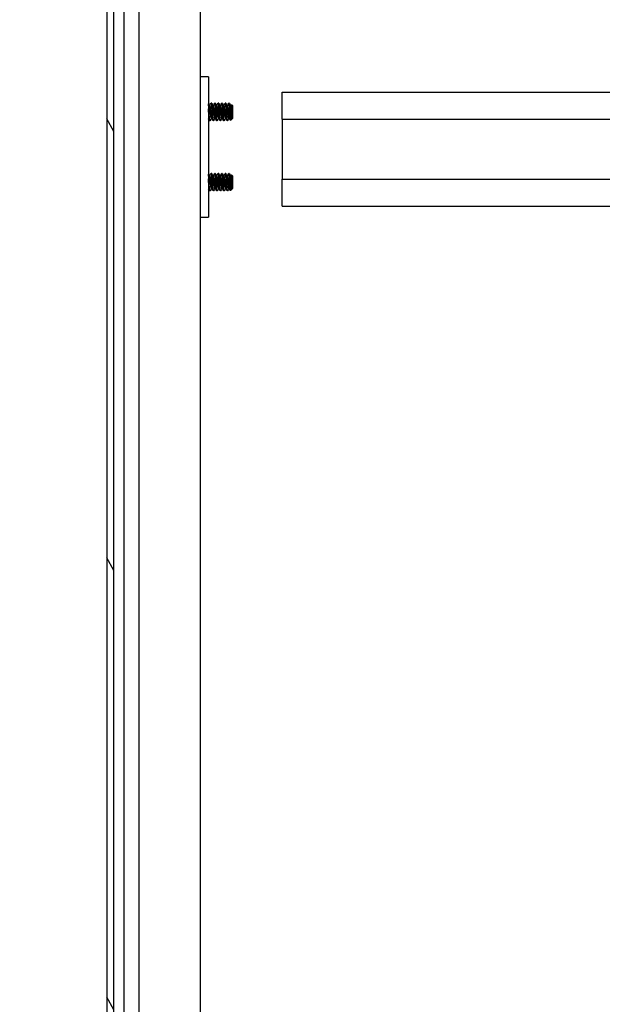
# Model space of a CAD drawing. Extents: x 784 to 1207, y 24 to 294.
# Tile 161 of 217: x 1045.47 to 1053.76, y 175.07 to 189.08. Entities that reach past the tile are written whole.
import ezdxf

# ---------------------------------------------------------------- set-up
doc = ezdxf.new("R2010")
doc.units = 0
doc.header["$LTSCALE"] = 4
doc.header["$MEASUREMENT"] = 0
doc.layers.get('0').update_dxf_attribs({"linetype": 'CONTINUOUS'})
doc.layers.get('DEFPOINTS').update_dxf_attribs({"linetype": 'CONTINUOUS'})
doc.styles.add('ROMANS', font='romans.shx')
doc.dimstyles.new('Default (ANSI)', dxfattribs={"dimscale": 20, "dimtxt": 0.07, "dimasz": 0.07, "dimexe": 0.125, "dimexo": 0.0625, "dimgap": 0.031496, "dimtad": 0, "dimtih": 1, "dimtoh": 1, "dimrnd": 1e-08, "dimzin": 0, "dimdsep": 46, "dimtxsty": 'ROMANS', "dimblk": 'Filled-1', "dimcen": 0.09, "dimdle": 0.393701, "dimclrd": 256, "dimclre": 256, "dimclrt": 256, "dimadec": 0, "dimazin": 0, "dimtfac": 0.928571, "dimtofl": 0, "dimtmove": 0, "dimatfit": 3, "dimfxl": 1, "dimtolj": 1, "dimtzin": 0, "dimlwd": -1, "dimlwe": -1, "dimarcsym": 0})

# ---------------------------------------------------------------- blocks, each defined once
blk = doc.blocks.new('Filled-1')
at = {"color": 0}
for p, q in [((0, 0), (-1, 0.179)), ((-1, 0.179), (-1, -0.179)), ((-1, 0), (0, 0)), ((-1, -0.179), (0, 0))]:
    blk.add_line(p, q, dxfattribs=at)
at = {"color": 0, "flags": 128}
blk.add_lwpolyline([(-1, -0.179), (0, 0), (-1, 0.179), (-1, -0.179)], dxfattribs=at)
at = {"color": 0}
blk.add_solid([(-1, -0.179), (0, 0), (-1, 0.179), (-1, -0.179)], dxfattribs=at)
blk = doc.blocks.new('*D17')
at = {"transparency": 16777216}
for p, q in [((1045.941, 226.955), (1033.598, 226.955)), ((1036.098, 225.555), (1036.098, 191.663)), ((1036.098, 148.98), (1036.098, 182.872)), ((1045.941, 147.58), (1033.598, 147.58))]:
    blk.add_line(p, q, dxfattribs=at)
at = {"layer": 'DEFPOINTS', "color": 0, "transparency": 16777216}
for p in [(1047.191, 226.955), (1036.098, 147.58), (1047.191, 147.58)]:
    blk.add_point(p, dxfattribs=at)
at = {"transparency": 16777216, "xscale": 1.400000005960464, "yscale": 1.400000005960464, "zscale": 1.400000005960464}
for p, rotation in [((1036.098, 226.955), 90), ((1036.098, 147.58), 270)]:
    blk.add_blockref('Filled-1', p, dxfattribs=dict(at, rotation=rotation))
at = {"transparency": 16777216, "insert": (1036.098, 187.267), "char_height": 1.4, "attachment_point": 5, "style": 'ROMANS'}
blk.add_mtext('\\A1;\\fTahoma|b0|i0;\\H1.7500;(79.38)\\P\\fTahoma|b0|i0;\\H1.7500;OPENING\\P\\fTahoma|b0|i0;\\H1.7500;HEIGHT', dxfattribs=at)

msp = doc.modelspace()

# ---------------------------------------------------------------- hatches: boundary and pattern name
h = msp.add_hatch()
h.set_pattern_fill('ANSI31', color=256, scale=25, angle=15, style=0)
h.set_pattern_definition([(60, (775.766, 31.9432), (-2.70633, 1.5625), [])])
edge = h.paths.add_edge_path()
edge.add_ellipse((1067.857, 230.132), major_axis=(0.198, 0), ratio=1, start_angle=0, end_angle=90)
edge.add_line((1067.857, 230.33), (1048.174, 230.33))
edge.add_ellipse((1048.174, 230.085), major_axis=(0, 0.245), ratio=1, start_angle=0, end_angle=90)
edge.add_line((1047.93, 230.085), (1047.93, 227.153))
edge.add_ellipse((1047.836, 227.153), major_axis=(0.0937, 0), ratio=1, start_angle=270, end_angle=360, ccw=False)
edge.add_line((1047.836, 227.059), (1047.191, 227.059))
edge.add_ellipse((1047.191, 227.153), major_axis=(0, -0.0937), ratio=1, start_angle=311.8817, end_angle=360, ccw=False)
edge.add_ellipse((1047.191, 227.153), major_axis=(-0.0698, -0.0626), ratio=1, start_angle=318.1183, end_angle=360, ccw=False)
edge.add_line((1047.098, 227.153), (1047.098, 227.58))
edge.add_line((1047.098, 227.58), (1046.994, 227.58))
edge.add_line((1046.994, 227.58), (1046.994, 227.153))
edge.add_ellipse((1047.191, 227.153), major_axis=(-0.198, 0), ratio=1, start_angle=0, end_angle=41.1832)
edge.add_ellipse((1047.191, 227.153), major_axis=(-0.149, -0.13), ratio=1, start_angle=0, end_angle=48.8168)
edge.add_line((1047.191, 226.955), (1047.836, 226.955))
edge.add_ellipse((1047.836, 227.153), major_axis=(0, -0.198), ratio=1, start_angle=0, end_angle=90)
edge.add_line((1048.034, 227.153), (1048.034, 230.085))
edge.add_ellipse((1048.174, 230.085), major_axis=(-0.141, 0), ratio=1, start_angle=270, end_angle=360, ccw=False)
edge.add_line((1048.174, 230.226), (1067.857, 230.226))
edge.add_ellipse((1067.857, 230.132), major_axis=(0, 0.0937), ratio=1, start_angle=270, end_angle=360, ccw=False)
edge.add_line((1067.951, 230.132), (1067.951, 200.361))
edge.add_line((1067.951, 200.361), (1067.951, 200.111))
edge.add_line((1067.951, 200.111), (1067.951, 170.33))
edge.add_line((1067.951, 170.33), (1067.951, 170.08))
edge.add_line((1067.951, 170.08), (1067.951, 140.309))
edge.add_line((1067.951, 140.309), (1068.055, 140.309))
edge.add_line((1068.055, 140.309), (1068.055, 230.132))
h = msp.add_hatch()
h.set_pattern_fill('ANSI31', color=256, scale=25, angle=75.0002, style=0)
h.set_pattern_definition([(120.0002, (775.766, 31.9432), (-2.706325, -1.562508), [])])
edge = h.paths.add_edge_path()
edge.add_line((1046.903, 227.851), (1046.956, 227.851))
edge.add_line((1046.956, 227.851), (1047.58, 227.851))
edge.add_line((1047.58, 227.851), (1047.58, 227.955))
edge.add_line((1047.58, 227.955), (1046.903, 227.955))
edge.add_ellipse((1046.903, 227.757), major_axis=(0, 0.198), ratio=1, start_angle=0, end_angle=90)
edge.add_line((1046.705, 227.757), (1046.705, 146.778))
edge.add_ellipse((1046.903, 146.778), major_axis=(-0.198, 0), ratio=1, start_angle=0, end_angle=90)
edge.add_line((1046.903, 146.58), (1047.58, 146.58))
edge.add_line((1047.58, 146.58), (1047.58, 146.684))
edge.add_line((1047.58, 146.684), (1046.956, 146.684))
edge.add_line((1046.956, 146.684), (1046.903, 146.684))
edge.add_ellipse((1046.903, 146.778), major_axis=(0, -0.0938), ratio=1, start_angle=349.5364, end_angle=360, ccw=False)
edge.add_ellipse((1046.903, 146.778), major_axis=(-0.017, -0.0922), ratio=1, start_angle=280.4636, end_angle=360, ccw=False)
edge.add_line((1046.809, 146.778), (1046.809, 146.793))
edge.add_line((1046.809, 146.793), (1046.809, 147.449))
edge.add_line((1046.809, 147.449), (1046.809, 227.085))
edge.add_line((1046.809, 227.085), (1046.809, 227.741))
edge.add_line((1046.809, 227.741), (1046.809, 227.757))
edge.add_ellipse((1046.903, 227.757), major_axis=(-0.0937, 0), ratio=1, start_angle=280.4636, end_angle=360, ccw=False)
edge.add_ellipse((1046.903, 227.757), major_axis=(-0.017, 0.0922), ratio=1, start_angle=349.5364, end_angle=360, ccw=False)

# ---------------------------------------------------------------- linework, layer by layer
for p, q in [((1046.705, 227.757), (1046.705, 146.778)), ((1046.809, 146.778), (1046.809, 227.757)), ((1046.956, 149.809), (1046.956, 226.913)), ((1047.168, 149.809), (1047.168, 226.913)), ((1048.034, 226.955), (1048.034, 147.58)), ((1048.154, 188.267), (1048.034, 188.267)), ((1048.154, 188.267), (1048.154, 188.205)), ((1048.154, 188.205), (1048.154, 186.33)), ((1049.201, 188.049), (1067.951, 188.049)), ((1049.201, 187.664), (1049.201, 188.049)), ((1048.17, 187.859), (1048.175, 187.859)), ((1048.2, 187.892), (1048.194, 187.892)), ((1048.22, 187.859), (1048.225, 187.859)), ((1048.25, 187.892), (1048.244, 187.892)), ((1048.27, 187.859), (1048.275, 187.859)), ((1048.3, 187.892), (1048.294, 187.892)), ((1048.32, 187.859), (1048.325, 187.859)), ((1048.35, 187.892), (1048.344, 187.892)), ((1048.37, 187.859), (1048.375, 187.859)), ((1048.4, 187.892), (1048.394, 187.892)), ((1048.42, 187.859), (1048.425, 187.859)), ((1048.45, 187.892), (1048.444, 187.892)), ((1048.47, 187.859), (1048.475, 187.859)), ((1048.5, 187.855), (1048.483, 187.872)), ((1048.5, 187.68), (1048.5, 187.855)), ((1048.175, 187.642), (1048.169, 187.642)), ((1048.194, 187.676), (1048.2, 187.676)), ((1048.225, 187.642), (1048.219, 187.642)), ((1048.244, 187.676), (1048.25, 187.676)), ((1048.275, 187.642), (1048.269, 187.642)), ((1048.294, 187.676), (1048.3, 187.676)), ((1048.325, 187.642), (1048.319, 187.642)), ((1048.344, 187.676), (1048.35, 187.676)), ((1048.375, 187.642), (1048.369, 187.642)), ((1048.394, 187.676), (1048.4, 187.676)), ((1048.425, 187.642), (1048.419, 187.642)), ((1048.444, 187.676), (1048.45, 187.676)), ((1048.463, 187.772), (1048.463, 187.683)), ((1048.491, 187.671), (1048.467, 187.647)), ((1048.495, 187.676), (1048.494, 187.675)), ((1048.494, 187.676), (1048.496, 187.676)), ((1048.496, 187.676), (1048.496, 187.687)), ((1048.5, 187.68), (1048.496, 187.676)), ((1049.201, 187.664), (1049.201, 186.809)), ((1049.201, 187.664), (1067.951, 187.664)), ((1048.17, 186.859), (1048.175, 186.859)), ((1048.2, 186.892), (1048.194, 186.892)), ((1048.22, 186.859), (1048.225, 186.859)), ((1048.25, 186.892), (1048.244, 186.892)), ((1048.27, 186.859), (1048.275, 186.859)), ((1048.3, 186.892), (1048.294, 186.892)), ((1048.32, 186.859), (1048.325, 186.859)), ((1048.35, 186.892), (1048.344, 186.892)), ((1048.37, 186.859), (1048.375, 186.859)), ((1048.4, 186.892), (1048.394, 186.892)), ((1048.42, 186.859), (1048.425, 186.859)), ((1048.45, 186.892), (1048.444, 186.892)), ((1048.47, 186.859), (1048.475, 186.859)), ((1048.5, 186.855), (1048.483, 186.872)), ((1048.5, 186.68), (1048.5, 186.855)), ((1049.201, 186.809), (1067.951, 186.809)), ((1049.201, 186.424), (1049.201, 186.809)), ((1048.194, 186.676), (1048.2, 186.676)), ((1048.244, 186.676), (1048.25, 186.676)), ((1048.294, 186.676), (1048.3, 186.676)), ((1048.344, 186.676), (1048.35, 186.676)), ((1048.394, 186.676), (1048.4, 186.676)), ((1048.444, 186.676), (1048.45, 186.676)), ((1048.463, 186.772), (1048.463, 186.683)), ((1048.491, 186.671), (1048.467, 186.647)), ((1048.495, 186.676), (1048.494, 186.675)), ((1048.494, 186.676), (1048.496, 186.676)), ((1048.496, 186.676), (1048.496, 186.687)), ((1048.5, 186.68), (1048.496, 186.676)), ((1048.175, 186.642), (1048.169, 186.642)), ((1048.225, 186.642), (1048.219, 186.642)), ((1048.275, 186.642), (1048.269, 186.642)), ((1048.325, 186.642), (1048.319, 186.642)), ((1048.375, 186.642), (1048.369, 186.642)), ((1048.425, 186.642), (1048.419, 186.642)), ((1049.201, 186.424), (1067.951, 186.424)), ((1048.034, 186.267), (1048.154, 186.267)), ((1048.154, 186.33), (1048.154, 186.267))]:
    msp.add_line(p, q)
for points in [[(1048.154, 187.887), (1048.159, 187.877), (1048.165, 187.867), (1048.17, 187.857)], [(1048.175, 187.859), (1048.181, 187.87), (1048.187, 187.881), (1048.193, 187.892)], [(1048.194, 187.892), (1048.194, 187.892), (1048.193, 187.892), (1048.193, 187.892)], [(1048.201, 187.892), (1048.208, 187.88), (1048.214, 187.869), (1048.22, 187.857)], [(1048.225, 187.859), (1048.231, 187.87), (1048.237, 187.881), (1048.243, 187.892)], [(1048.244, 187.892), (1048.244, 187.892), (1048.243, 187.892), (1048.243, 187.892)], [(1048.251, 187.892), (1048.258, 187.88), (1048.264, 187.869), (1048.27, 187.857)], [(1048.275, 187.859), (1048.281, 187.87), (1048.287, 187.881), (1048.293, 187.892)], [(1048.294, 187.892), (1048.294, 187.892), (1048.293, 187.892), (1048.293, 187.892)], [(1048.301, 187.892), (1048.308, 187.88), (1048.314, 187.869), (1048.32, 187.857)], [(1048.325, 187.859), (1048.331, 187.87), (1048.337, 187.881), (1048.343, 187.892)], [(1048.344, 187.892), (1048.344, 187.892), (1048.343, 187.892), (1048.343, 187.892)], [(1048.351, 187.892), (1048.358, 187.88), (1048.364, 187.869), (1048.37, 187.857)], [(1048.375, 187.859), (1048.381, 187.87), (1048.387, 187.881), (1048.393, 187.892)], [(1048.394, 187.892), (1048.394, 187.892), (1048.393, 187.892), (1048.393, 187.892)], [(1048.401, 187.892), (1048.408, 187.88), (1048.414, 187.869), (1048.42, 187.857)], [(1048.425, 187.859), (1048.431, 187.87), (1048.437, 187.881), (1048.443, 187.892)], [(1048.444, 187.892), (1048.444, 187.892), (1048.443, 187.892), (1048.443, 187.892)], [(1048.451, 187.892), (1048.458, 187.88), (1048.464, 187.869), (1048.47, 187.857)], [(1048.475, 187.859), (1048.477, 187.863), (1048.48, 187.867), (1048.482, 187.872)], [(1048.482, 187.872), (1048.482, 187.872), (1048.483, 187.872), (1048.483, 187.872)], [(1048.168, 187.643), (1048.163, 187.652), (1048.159, 187.661), (1048.154, 187.669)], [(1048.169, 187.642), (1048.169, 187.642), (1048.169, 187.642), (1048.169, 187.642)], [(1048.176, 187.643), (1048.176, 187.642), (1048.175, 187.642), (1048.175, 187.642)], [(1048.195, 187.676), (1048.189, 187.665), (1048.182, 187.654), (1048.176, 187.643)], [(1048.218, 187.643), (1048.212, 187.654), (1048.206, 187.666), (1048.199, 187.677)], [(1048.219, 187.642), (1048.219, 187.642), (1048.219, 187.642), (1048.219, 187.642)], [(1048.226, 187.643), (1048.226, 187.642), (1048.225, 187.642), (1048.225, 187.642)], [(1048.245, 187.676), (1048.239, 187.665), (1048.232, 187.654), (1048.226, 187.643)], [(1048.268, 187.643), (1048.262, 187.654), (1048.256, 187.666), (1048.249, 187.677)], [(1048.269, 187.642), (1048.269, 187.642), (1048.269, 187.642), (1048.269, 187.642)], [(1048.276, 187.643), (1048.276, 187.642), (1048.275, 187.642), (1048.275, 187.642)], [(1048.295, 187.676), (1048.289, 187.665), (1048.282, 187.654), (1048.276, 187.643)], [(1048.318, 187.643), (1048.312, 187.654), (1048.306, 187.666), (1048.299, 187.677)], [(1048.319, 187.642), (1048.319, 187.642), (1048.319, 187.642), (1048.319, 187.642)], [(1048.326, 187.643), (1048.326, 187.642), (1048.325, 187.642), (1048.325, 187.642)], [(1048.345, 187.676), (1048.339, 187.665), (1048.332, 187.654), (1048.326, 187.643)], [(1048.368, 187.643), (1048.362, 187.654), (1048.356, 187.666), (1048.349, 187.677)], [(1048.369, 187.642), (1048.369, 187.642), (1048.369, 187.642), (1048.369, 187.642)], [(1048.376, 187.643), (1048.376, 187.642), (1048.375, 187.642), (1048.375, 187.642)], [(1048.395, 187.676), (1048.389, 187.665), (1048.382, 187.654), (1048.376, 187.643)], [(1048.418, 187.643), (1048.412, 187.654), (1048.406, 187.666), (1048.399, 187.677)], [(1048.419, 187.642), (1048.419, 187.642), (1048.419, 187.642), (1048.419, 187.642)], [(1048.426, 187.643), (1048.426, 187.642), (1048.425, 187.642), (1048.425, 187.642)], [(1048.445, 187.676), (1048.439, 187.665), (1048.432, 187.654), (1048.426, 187.643)], [(1048.466, 187.647), (1048.461, 187.657), (1048.455, 187.667), (1048.449, 187.677)], [(1048.467, 187.646), (1048.467, 187.646), (1048.467, 187.646), (1048.467, 187.647)], [(1048.494, 187.675), (1048.493, 187.673), (1048.492, 187.671), (1048.491, 187.67)], [(1048.154, 186.887), (1048.159, 186.877), (1048.165, 186.867), (1048.17, 186.857)], [(1048.175, 186.859), (1048.181, 186.87), (1048.187, 186.881), (1048.193, 186.892)], [(1048.194, 186.892), (1048.194, 186.892), (1048.193, 186.892), (1048.193, 186.892)], [(1048.201, 186.892), (1048.208, 186.88), (1048.214, 186.869), (1048.22, 186.857)], [(1048.225, 186.859), (1048.231, 186.87), (1048.237, 186.881), (1048.243, 186.892)], [(1048.244, 186.892), (1048.244, 186.892), (1048.243, 186.892), (1048.243, 186.892)], [(1048.251, 186.892), (1048.258, 186.88), (1048.264, 186.869), (1048.27, 186.857)], [(1048.275, 186.859), (1048.281, 186.87), (1048.287, 186.881), (1048.293, 186.892)], [(1048.294, 186.892), (1048.294, 186.892), (1048.293, 186.892), (1048.293, 186.892)], [(1048.301, 186.892), (1048.308, 186.88), (1048.314, 186.869), (1048.32, 186.857)], [(1048.325, 186.859), (1048.331, 186.87), (1048.337, 186.881), (1048.343, 186.892)], [(1048.344, 186.892), (1048.344, 186.892), (1048.343, 186.892), (1048.343, 186.892)], [(1048.351, 186.892), (1048.358, 186.88), (1048.364, 186.869), (1048.37, 186.857)], [(1048.375, 186.859), (1048.381, 186.87), (1048.387, 186.881), (1048.393, 186.892)], [(1048.394, 186.892), (1048.394, 186.892), (1048.393, 186.892), (1048.393, 186.892)], [(1048.401, 186.892), (1048.408, 186.88), (1048.414, 186.869), (1048.42, 186.857)], [(1048.425, 186.859), (1048.431, 186.87), (1048.437, 186.881), (1048.443, 186.892)], [(1048.444, 186.892), (1048.444, 186.892), (1048.443, 186.892), (1048.443, 186.892)], [(1048.451, 186.892), (1048.458, 186.88), (1048.464, 186.869), (1048.47, 186.857)], [(1048.475, 186.859), (1048.477, 186.863), (1048.48, 186.867), (1048.482, 186.872)], [(1048.482, 186.872), (1048.482, 186.872), (1048.483, 186.872), (1048.483, 186.872)], [(1048.168, 186.643), (1048.163, 186.652), (1048.159, 186.661), (1048.154, 186.669)], [(1048.195, 186.676), (1048.189, 186.665), (1048.182, 186.654), (1048.176, 186.643)], [(1048.218, 186.643), (1048.212, 186.654), (1048.206, 186.666), (1048.199, 186.677)], [(1048.245, 186.676), (1048.239, 186.665), (1048.232, 186.654), (1048.226, 186.643)], [(1048.268, 186.643), (1048.262, 186.654), (1048.256, 186.666), (1048.249, 186.677)], [(1048.295, 186.676), (1048.289, 186.665), (1048.282, 186.654), (1048.276, 186.643)], [(1048.318, 186.643), (1048.312, 186.654), (1048.306, 186.666), (1048.299, 186.677)], [(1048.345, 186.676), (1048.339, 186.665), (1048.332, 186.654), (1048.326, 186.643)], [(1048.368, 186.643), (1048.362, 186.654), (1048.356, 186.666), (1048.349, 186.677)], [(1048.395, 186.676), (1048.389, 186.665), (1048.382, 186.654), (1048.376, 186.643)], [(1048.418, 186.643), (1048.412, 186.654), (1048.406, 186.666), (1048.399, 186.677)], [(1048.445, 186.676), (1048.439, 186.665), (1048.432, 186.654), (1048.426, 186.643)], [(1048.466, 186.647), (1048.461, 186.657), (1048.455, 186.667), (1048.449, 186.677)], [(1048.494, 186.675), (1048.493, 186.673), (1048.492, 186.671), (1048.491, 186.67)], [(1048.169, 186.642), (1048.169, 186.642), (1048.169, 186.642), (1048.169, 186.642)], [(1048.176, 186.643), (1048.176, 186.642), (1048.175, 186.642), (1048.175, 186.642)], [(1048.219, 186.642), (1048.219, 186.642), (1048.219, 186.642), (1048.219, 186.642)], [(1048.226, 186.643), (1048.226, 186.642), (1048.225, 186.642), (1048.225, 186.642)], [(1048.269, 186.642), (1048.269, 186.642), (1048.269, 186.642), (1048.269, 186.642)], [(1048.276, 186.643), (1048.276, 186.642), (1048.275, 186.642), (1048.275, 186.642)], [(1048.319, 186.642), (1048.319, 186.642), (1048.319, 186.642), (1048.319, 186.642)], [(1048.326, 186.643), (1048.326, 186.642), (1048.325, 186.642), (1048.325, 186.642)], [(1048.369, 186.642), (1048.369, 186.642), (1048.369, 186.642), (1048.369, 186.642)], [(1048.376, 186.643), (1048.376, 186.642), (1048.375, 186.642), (1048.375, 186.642)], [(1048.419, 186.642), (1048.419, 186.642), (1048.419, 186.642), (1048.419, 186.642)], [(1048.426, 186.643), (1048.426, 186.642), (1048.425, 186.642), (1048.425, 186.642)], [(1048.467, 186.646), (1048.467, 186.646), (1048.467, 186.646), (1048.467, 186.647)]]:
    msp.add_open_spline(points, degree=3)
for points, knots in [([(1048.175, 187.642), (1048.173, 187.644), (1048.171, 187.656), (1048.169, 187.677), (1048.169, 187.678), (1048.169, 187.68), (1048.169, 187.683), (1048.167, 187.706), (1048.164, 187.74), (1048.163, 187.772), (1048.161, 187.804), (1048.158, 187.838), (1048.156, 187.859), (1048.155, 187.868), (1048.155, 187.876), (1048.154, 187.882)], [0.48333333, 0.48333333, 0.48333333, 0.48333333, 0.49093566, 0.49093566, 0.49093566, 0.49166667, 0.49166667, 0.49166667, 0.5, 0.5, 0.5, 0.50833333, 0.50833333, 0.50833333, 0.51191269, 0.51191269, 0.51191269, 0.51191269]), ([(1048.169, 187.642), (1048.167, 187.644), (1048.165, 187.656), (1048.163, 187.677), (1048.163, 187.678), (1048.163, 187.68), (1048.163, 187.683), (1048.161, 187.706), (1048.158, 187.74), (1048.156, 187.772), (1048.155, 187.786), (1048.155, 187.8), (1048.154, 187.813)], [0.55, 0.55, 0.55, 0.55, 0.55760233, 0.55760233, 0.55760233, 0.55833333, 0.55833333, 0.55833333, 0.56666667, 0.56666667, 0.56666667, 0.57024602, 0.57024602, 0.57024602, 0.57024602]), ([(1048.219, 187.642), (1048.217, 187.644), (1048.215, 187.656), (1048.213, 187.677), (1048.213, 187.678), (1048.213, 187.68), (1048.213, 187.683), (1048.211, 187.706), (1048.208, 187.74), (1048.206, 187.772), (1048.204, 187.804), (1048.202, 187.838), (1048.2, 187.859), (1048.198, 187.881), (1048.196, 187.893), (1048.194, 187.892)], [0.48333333, 0.48333333, 0.48333333, 0.48333333, 0.49093566, 0.49093566, 0.49093566, 0.49166667, 0.49166667, 0.49166667, 0.5, 0.5, 0.5, 0.50833333, 0.50833333, 0.50833333, 0.51666667, 0.51666667, 0.51666667, 0.51666667]), ([(1048.225, 187.642), (1048.223, 187.644), (1048.221, 187.656), (1048.219, 187.677), (1048.219, 187.678), (1048.219, 187.68), (1048.219, 187.683), (1048.217, 187.706), (1048.214, 187.74), (1048.213, 187.772), (1048.211, 187.804), (1048.208, 187.838), (1048.206, 187.859), (1048.204, 187.88), (1048.202, 187.892), (1048.2, 187.892)], [0.41666667, 0.41666667, 0.41666667, 0.41666667, 0.42426899, 0.42426899, 0.42426899, 0.425, 0.425, 0.425, 0.43333333, 0.43333333, 0.43333333, 0.44166667, 0.44166667, 0.44166667, 0.44956919, 0.44956919, 0.44956919, 0.44956919]), ([(1048.269, 187.642), (1048.267, 187.644), (1048.265, 187.656), (1048.263, 187.677), (1048.263, 187.678), (1048.263, 187.68), (1048.263, 187.683), (1048.261, 187.706), (1048.258, 187.74), (1048.256, 187.772), (1048.254, 187.804), (1048.252, 187.838), (1048.25, 187.859), (1048.248, 187.881), (1048.246, 187.893), (1048.244, 187.892)], [0.41666667, 0.41666667, 0.41666667, 0.41666667, 0.42426899, 0.42426899, 0.42426899, 0.425, 0.425, 0.425, 0.43333333, 0.43333333, 0.43333333, 0.44166667, 0.44166667, 0.44166667, 0.45, 0.45, 0.45, 0.45]), ([(1048.275, 187.642), (1048.273, 187.644), (1048.271, 187.656), (1048.269, 187.677), (1048.269, 187.678), (1048.269, 187.68), (1048.269, 187.683), (1048.267, 187.706), (1048.264, 187.74), (1048.263, 187.772), (1048.261, 187.804), (1048.258, 187.838), (1048.256, 187.859), (1048.254, 187.88), (1048.252, 187.892), (1048.25, 187.892)], [0.35, 0.35, 0.35, 0.35, 0.35760233, 0.35760233, 0.35760233, 0.35833333, 0.35833333, 0.35833333, 0.36666667, 0.36666667, 0.36666667, 0.375, 0.375, 0.375, 0.38290252, 0.38290252, 0.38290252, 0.38290252]), ([(1048.319, 187.642), (1048.317, 187.644), (1048.315, 187.656), (1048.313, 187.677), (1048.313, 187.678), (1048.313, 187.68), (1048.313, 187.683), (1048.311, 187.706), (1048.308, 187.74), (1048.306, 187.772), (1048.304, 187.804), (1048.302, 187.838), (1048.3, 187.859), (1048.298, 187.881), (1048.296, 187.893), (1048.294, 187.892)], [0.35, 0.35, 0.35, 0.35, 0.35760233, 0.35760233, 0.35760233, 0.35833333, 0.35833333, 0.35833333, 0.36666667, 0.36666667, 0.36666667, 0.375, 0.375, 0.375, 0.38333333, 0.38333333, 0.38333333, 0.38333333]), ([(1048.325, 187.642), (1048.323, 187.644), (1048.321, 187.656), (1048.319, 187.677), (1048.319, 187.678), (1048.319, 187.68), (1048.319, 187.683), (1048.317, 187.706), (1048.314, 187.74), (1048.313, 187.772), (1048.311, 187.804), (1048.308, 187.838), (1048.306, 187.859), (1048.304, 187.88), (1048.302, 187.892), (1048.3, 187.892)], [0.28333333, 0.28333333, 0.28333333, 0.28333333, 0.29093566, 0.29093566, 0.29093566, 0.29166667, 0.29166667, 0.29166667, 0.3, 0.3, 0.3, 0.30833333, 0.30833333, 0.30833333, 0.31623586, 0.31623586, 0.31623586, 0.31623586]), ([(1048.369, 187.642), (1048.367, 187.644), (1048.365, 187.656), (1048.363, 187.677), (1048.363, 187.678), (1048.363, 187.68), (1048.363, 187.683), (1048.361, 187.706), (1048.358, 187.74), (1048.356, 187.772), (1048.354, 187.804), (1048.352, 187.838), (1048.35, 187.859), (1048.348, 187.881), (1048.346, 187.893), (1048.344, 187.892)], [0.28333333, 0.28333333, 0.28333333, 0.28333333, 0.29093566, 0.29093566, 0.29093566, 0.29166667, 0.29166667, 0.29166667, 0.3, 0.3, 0.3, 0.30833333, 0.30833333, 0.30833333, 0.31666667, 0.31666667, 0.31666667, 0.31666667]), ([(1048.375, 187.642), (1048.373, 187.644), (1048.371, 187.656), (1048.369, 187.677), (1048.369, 187.678), (1048.369, 187.68), (1048.369, 187.683), (1048.367, 187.706), (1048.364, 187.74), (1048.363, 187.772), (1048.361, 187.804), (1048.358, 187.838), (1048.356, 187.859), (1048.354, 187.88), (1048.352, 187.892), (1048.35, 187.892)], [0.21666667, 0.21666667, 0.21666667, 0.21666667, 0.22426899, 0.22426899, 0.22426899, 0.225, 0.225, 0.225, 0.23333333, 0.23333333, 0.23333333, 0.24166667, 0.24166667, 0.24166667, 0.24956919, 0.24956919, 0.24956919, 0.24956919]), ([(1048.419, 187.642), (1048.417, 187.644), (1048.415, 187.656), (1048.413, 187.677), (1048.413, 187.678), (1048.413, 187.68), (1048.413, 187.683), (1048.411, 187.706), (1048.408, 187.74), (1048.406, 187.772), (1048.404, 187.804), (1048.402, 187.838), (1048.4, 187.859), (1048.398, 187.881), (1048.396, 187.893), (1048.394, 187.892)], [0.21666667, 0.21666667, 0.21666667, 0.21666667, 0.22426899, 0.22426899, 0.22426899, 0.225, 0.225, 0.225, 0.23333333, 0.23333333, 0.23333333, 0.24166667, 0.24166667, 0.24166667, 0.25, 0.25, 0.25, 0.25]), ([(1048.425, 187.642), (1048.423, 187.644), (1048.421, 187.656), (1048.419, 187.677), (1048.419, 187.678), (1048.419, 187.68), (1048.419, 187.683), (1048.417, 187.706), (1048.414, 187.74), (1048.413, 187.772), (1048.411, 187.804), (1048.408, 187.838), (1048.406, 187.859), (1048.404, 187.88), (1048.402, 187.892), (1048.4, 187.892)], [0.15, 0.15, 0.15, 0.15, 0.15760233, 0.15760233, 0.15760233, 0.15833333, 0.15833333, 0.15833333, 0.16666667, 0.16666667, 0.16666667, 0.175, 0.175, 0.175, 0.18290252, 0.18290252, 0.18290252, 0.18290252]), ([(1048.463, 187.683), (1048.461, 187.704), (1048.459, 187.734), (1048.457, 187.764), (1048.457, 187.767), (1048.456, 187.769), (1048.456, 187.772), (1048.454, 187.804), (1048.452, 187.838), (1048.45, 187.859), (1048.448, 187.881), (1048.446, 187.893), (1048.444, 187.892)], [0.15833333, 0.15833333, 0.15833333, 0.15833333, 0.16593566, 0.16593566, 0.16593566, 0.16666667, 0.16666667, 0.16666667, 0.175, 0.175, 0.175, 0.18333333, 0.18333333, 0.18333333, 0.18333333]), ([(1048.463, 187.772), (1048.461, 187.801), (1048.459, 187.832), (1048.457, 187.853), (1048.457, 187.855), (1048.456, 187.857), (1048.456, 187.859), (1048.454, 187.88), (1048.452, 187.892), (1048.45, 187.892)], [0.1, 0.1, 0.1, 0.1, 0.10760233, 0.10760233, 0.10760233, 0.10833333, 0.10833333, 0.10833333, 0.11623586, 0.11623586, 0.11623586, 0.11623586]), ([(1048.483, 187.872), (1048.483, 187.872), (1048.484, 187.87), (1048.484, 187.866), (1048.485, 187.863), (1048.486, 187.852), (1048.487, 187.844), (1048.488, 187.822), (1048.489, 187.811), (1048.49, 187.786), (1048.491, 187.773), (1048.492, 187.748), (1048.493, 187.736), (1048.494, 187.716), (1048.494, 187.708), (1048.495, 187.697), (1048.496, 187.691), (1048.496, 187.687)], [-0.5054103, -0.5054103, -0.5054103, -0.5054103, -0.4594539, -0.4594539, -0.4039382, -0.4039382, -0.3267095, -0.3267095, -0.2541612, -0.2541612, -0.1872275, -0.1872275, -0.1293211, -0.1293211, -0.0723048, -0.0723048, 0, 0, 0, 0]), ([(1048.491, 187.67), (1048.489, 187.67), (1048.487, 187.669), (1048.483, 187.673), (1048.481, 187.677), (1048.478, 187.686), (1048.477, 187.691), (1048.474, 187.705), (1048.471, 187.716), (1048.467, 187.742), (1048.465, 187.757), (1048.463, 187.772)], [-0.4811218, -0.4811218, -0.4811218, -0.4811218, -0.3702176, -0.3702176, -0.2839907, -0.2839907, -0.2279337, -0.2279337, -0.1175301, -0.1175301, 0, 0, 0, 0]), ([(1048.463, 187.683), (1048.463, 187.677), (1048.463, 187.672), (1048.464, 187.667), (1048.464, 187.663), (1048.464, 187.659), (1048.465, 187.656), (1048.465, 187.653), (1048.465, 187.65), (1048.466, 187.649), (1048.466, 187.647), (1048.466, 187.646), (1048.467, 187.646)], [0, 0, 0, 0, 0.000611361, 0.000611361, 0.000611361, 0.001222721, 0.001222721, 0.001222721, 0.001834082, 0.001834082, 0.001834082, 0.002445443, 0.002445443, 0.002445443, 0.002445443]), ([(1048.175, 186.642), (1048.173, 186.644), (1048.171, 186.656), (1048.169, 186.677), (1048.169, 186.678), (1048.169, 186.68), (1048.169, 186.683), (1048.167, 186.706), (1048.164, 186.74), (1048.163, 186.772), (1048.161, 186.804), (1048.158, 186.838), (1048.156, 186.859), (1048.155, 186.868), (1048.155, 186.876), (1048.154, 186.882)], [0.48333333, 0.48333333, 0.48333333, 0.48333333, 0.49093566, 0.49093566, 0.49093566, 0.49166667, 0.49166667, 0.49166667, 0.5, 0.5, 0.5, 0.50833333, 0.50833333, 0.50833333, 0.51191269, 0.51191269, 0.51191269, 0.51191269]), ([(1048.169, 186.642), (1048.167, 186.644), (1048.165, 186.656), (1048.163, 186.677), (1048.163, 186.678), (1048.163, 186.68), (1048.163, 186.683), (1048.161, 186.706), (1048.158, 186.74), (1048.156, 186.772), (1048.155, 186.786), (1048.155, 186.8), (1048.154, 186.813)], [0.55, 0.55, 0.55, 0.55, 0.55760233, 0.55760233, 0.55760233, 0.55833333, 0.55833333, 0.55833333, 0.56666667, 0.56666667, 0.56666667, 0.57024602, 0.57024602, 0.57024602, 0.57024602]), ([(1048.219, 186.642), (1048.217, 186.644), (1048.215, 186.656), (1048.213, 186.677), (1048.213, 186.678), (1048.213, 186.68), (1048.213, 186.683), (1048.211, 186.706), (1048.208, 186.74), (1048.206, 186.772), (1048.204, 186.804), (1048.202, 186.838), (1048.2, 186.859), (1048.198, 186.881), (1048.196, 186.893), (1048.194, 186.892)], [0.48333333, 0.48333333, 0.48333333, 0.48333333, 0.49093566, 0.49093566, 0.49093566, 0.49166667, 0.49166667, 0.49166667, 0.5, 0.5, 0.5, 0.50833333, 0.50833333, 0.50833333, 0.51666667, 0.51666667, 0.51666667, 0.51666667]), ([(1048.225, 186.642), (1048.223, 186.644), (1048.221, 186.656), (1048.219, 186.677), (1048.219, 186.678), (1048.219, 186.68), (1048.219, 186.683), (1048.217, 186.706), (1048.214, 186.74), (1048.213, 186.772), (1048.211, 186.804), (1048.208, 186.838), (1048.206, 186.859), (1048.204, 186.88), (1048.202, 186.892), (1048.2, 186.892)], [0.41666667, 0.41666667, 0.41666667, 0.41666667, 0.42426899, 0.42426899, 0.42426899, 0.425, 0.425, 0.425, 0.43333333, 0.43333333, 0.43333333, 0.44166667, 0.44166667, 0.44166667, 0.44956919, 0.44956919, 0.44956919, 0.44956919]), ([(1048.269, 186.642), (1048.267, 186.644), (1048.265, 186.656), (1048.263, 186.677), (1048.263, 186.678), (1048.263, 186.68), (1048.263, 186.683), (1048.261, 186.706), (1048.258, 186.74), (1048.256, 186.772), (1048.254, 186.804), (1048.252, 186.838), (1048.25, 186.859), (1048.248, 186.881), (1048.246, 186.893), (1048.244, 186.892)], [0.41666667, 0.41666667, 0.41666667, 0.41666667, 0.42426899, 0.42426899, 0.42426899, 0.425, 0.425, 0.425, 0.43333333, 0.43333333, 0.43333333, 0.44166667, 0.44166667, 0.44166667, 0.45, 0.45, 0.45, 0.45]), ([(1048.275, 186.642), (1048.273, 186.644), (1048.271, 186.656), (1048.269, 186.677), (1048.269, 186.678), (1048.269, 186.68), (1048.269, 186.683), (1048.267, 186.706), (1048.264, 186.74), (1048.263, 186.772), (1048.261, 186.804), (1048.258, 186.838), (1048.256, 186.859), (1048.254, 186.88), (1048.252, 186.892), (1048.25, 186.892)], [0.35, 0.35, 0.35, 0.35, 0.35760233, 0.35760233, 0.35760233, 0.35833333, 0.35833333, 0.35833333, 0.36666667, 0.36666667, 0.36666667, 0.375, 0.375, 0.375, 0.38290252, 0.38290252, 0.38290252, 0.38290252]), ([(1048.319, 186.642), (1048.317, 186.644), (1048.315, 186.656), (1048.313, 186.677), (1048.313, 186.678), (1048.313, 186.68), (1048.313, 186.683), (1048.311, 186.706), (1048.308, 186.74), (1048.306, 186.772), (1048.304, 186.804), (1048.302, 186.838), (1048.3, 186.859), (1048.298, 186.881), (1048.296, 186.893), (1048.294, 186.892)], [0.35, 0.35, 0.35, 0.35, 0.35760233, 0.35760233, 0.35760233, 0.35833333, 0.35833333, 0.35833333, 0.36666667, 0.36666667, 0.36666667, 0.375, 0.375, 0.375, 0.38333333, 0.38333333, 0.38333333, 0.38333333]), ([(1048.325, 186.642), (1048.323, 186.644), (1048.321, 186.656), (1048.319, 186.677), (1048.319, 186.678), (1048.319, 186.68), (1048.319, 186.683), (1048.317, 186.706), (1048.314, 186.74), (1048.313, 186.772), (1048.311, 186.804), (1048.308, 186.838), (1048.306, 186.859), (1048.304, 186.88), (1048.302, 186.892), (1048.3, 186.892)], [0.28333333, 0.28333333, 0.28333333, 0.28333333, 0.29093566, 0.29093566, 0.29093566, 0.29166667, 0.29166667, 0.29166667, 0.3, 0.3, 0.3, 0.30833333, 0.30833333, 0.30833333, 0.31623586, 0.31623586, 0.31623586, 0.31623586]), ([(1048.369, 186.642), (1048.367, 186.644), (1048.365, 186.656), (1048.363, 186.677), (1048.363, 186.678), (1048.363, 186.68), (1048.363, 186.683), (1048.361, 186.706), (1048.358, 186.74), (1048.356, 186.772), (1048.354, 186.804), (1048.352, 186.838), (1048.35, 186.859), (1048.348, 186.881), (1048.346, 186.893), (1048.344, 186.892)], [0.28333333, 0.28333333, 0.28333333, 0.28333333, 0.29093566, 0.29093566, 0.29093566, 0.29166667, 0.29166667, 0.29166667, 0.3, 0.3, 0.3, 0.30833333, 0.30833333, 0.30833333, 0.31666667, 0.31666667, 0.31666667, 0.31666667]), ([(1048.375, 186.642), (1048.373, 186.644), (1048.371, 186.656), (1048.369, 186.677), (1048.369, 186.678), (1048.369, 186.68), (1048.369, 186.683), (1048.367, 186.706), (1048.364, 186.74), (1048.363, 186.772), (1048.361, 186.804), (1048.358, 186.838), (1048.356, 186.859), (1048.354, 186.88), (1048.352, 186.892), (1048.35, 186.892)], [0.21666667, 0.21666667, 0.21666667, 0.21666667, 0.22426899, 0.22426899, 0.22426899, 0.225, 0.225, 0.225, 0.23333333, 0.23333333, 0.23333333, 0.24166667, 0.24166667, 0.24166667, 0.24956919, 0.24956919, 0.24956919, 0.24956919]), ([(1048.419, 186.642), (1048.417, 186.644), (1048.415, 186.656), (1048.413, 186.677), (1048.413, 186.678), (1048.413, 186.68), (1048.413, 186.683), (1048.411, 186.706), (1048.408, 186.74), (1048.406, 186.772), (1048.404, 186.804), (1048.402, 186.838), (1048.4, 186.859), (1048.398, 186.881), (1048.396, 186.893), (1048.394, 186.892)], [0.21666667, 0.21666667, 0.21666667, 0.21666667, 0.22426899, 0.22426899, 0.22426899, 0.225, 0.225, 0.225, 0.23333333, 0.23333333, 0.23333333, 0.24166667, 0.24166667, 0.24166667, 0.25, 0.25, 0.25, 0.25]), ([(1048.425, 186.642), (1048.423, 186.644), (1048.421, 186.656), (1048.419, 186.677), (1048.419, 186.678), (1048.419, 186.68), (1048.419, 186.683), (1048.417, 186.706), (1048.414, 186.74), (1048.413, 186.772), (1048.411, 186.804), (1048.408, 186.838), (1048.406, 186.859), (1048.404, 186.88), (1048.402, 186.892), (1048.4, 186.892)], [0.15, 0.15, 0.15, 0.15, 0.15760233, 0.15760233, 0.15760233, 0.15833333, 0.15833333, 0.15833333, 0.16666667, 0.16666667, 0.16666667, 0.175, 0.175, 0.175, 0.18290252, 0.18290252, 0.18290252, 0.18290252]), ([(1048.463, 186.683), (1048.461, 186.704), (1048.459, 186.734), (1048.457, 186.764), (1048.457, 186.767), (1048.456, 186.769), (1048.456, 186.772), (1048.454, 186.804), (1048.452, 186.838), (1048.45, 186.859), (1048.448, 186.881), (1048.446, 186.893), (1048.444, 186.892)], [0.15833333, 0.15833333, 0.15833333, 0.15833333, 0.16593566, 0.16593566, 0.16593566, 0.16666667, 0.16666667, 0.16666667, 0.175, 0.175, 0.175, 0.18333333, 0.18333333, 0.18333333, 0.18333333]), ([(1048.463, 186.772), (1048.461, 186.801), (1048.459, 186.832), (1048.457, 186.853), (1048.457, 186.855), (1048.456, 186.857), (1048.456, 186.859), (1048.454, 186.88), (1048.452, 186.892), (1048.45, 186.892)], [0.1, 0.1, 0.1, 0.1, 0.10760233, 0.10760233, 0.10760233, 0.10833333, 0.10833333, 0.10833333, 0.11623586, 0.11623586, 0.11623586, 0.11623586]), ([(1048.483, 186.872), (1048.483, 186.872), (1048.484, 186.87), (1048.484, 186.866), (1048.485, 186.863), (1048.486, 186.852), (1048.487, 186.844), (1048.488, 186.822), (1048.489, 186.811), (1048.49, 186.786), (1048.491, 186.773), (1048.492, 186.748), (1048.493, 186.736), (1048.494, 186.716), (1048.494, 186.708), (1048.495, 186.697), (1048.496, 186.691), (1048.496, 186.687)], [-0.5054103, -0.5054103, -0.5054103, -0.5054103, -0.4594539, -0.4594539, -0.4039382, -0.4039382, -0.3267095, -0.3267095, -0.2541612, -0.2541612, -0.1872275, -0.1872275, -0.1293211, -0.1293211, -0.0723048, -0.0723048, 0, 0, 0, 0]), ([(1048.491, 186.67), (1048.489, 186.67), (1048.487, 186.669), (1048.483, 186.673), (1048.481, 186.677), (1048.478, 186.686), (1048.477, 186.691), (1048.474, 186.705), (1048.471, 186.716), (1048.467, 186.742), (1048.465, 186.757), (1048.463, 186.772)], [-0.4811218, -0.4811218, -0.4811218, -0.4811218, -0.3702176, -0.3702176, -0.2839907, -0.2839907, -0.2279337, -0.2279337, -0.1175301, -0.1175301, 0, 0, 0, 0]), ([(1048.463, 186.683), (1048.463, 186.677), (1048.463, 186.672), (1048.464, 186.667), (1048.464, 186.663), (1048.464, 186.659), (1048.465, 186.656), (1048.465, 186.653), (1048.465, 186.65), (1048.466, 186.649), (1048.466, 186.647), (1048.466, 186.646), (1048.467, 186.646)], [0, 0, 0, 0, 0.000611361, 0.000611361, 0.000611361, 0.001222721, 0.001222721, 0.001222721, 0.001834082, 0.001834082, 0.001834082, 0.002445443, 0.002445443, 0.002445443, 0.002445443])]:
    msp.add_open_spline(points, degree=3, knots=knots)
for points, weights, knots in [([(1048.194, 187.676), (1048.194, 187.676), (1048.194, 187.676), (1048.191, 187.678), (1048.188, 187.705), (1048.184, 187.733), (1048.181, 187.771), (1048.178, 187.809), (1048.175, 187.834), (1048.173, 187.853), (1048.17, 187.857)], [0.992536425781, 0.996064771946, 1, 0.923879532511, 1, 0.923879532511, 1, 0.923879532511, 1, 0.943147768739, 0.971218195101], [0.48290252, 0.48290252, 0.48290252, 0.48333333, 0.48333333, 0.49166667, 0.49166667, 0.5, 0.5, 0.50833333, 0.50833333, 0.51455727, 0.51455727, 0.51455727]), ([(1048.199, 187.677), (1048.196, 187.682), (1048.194, 187.705), (1048.191, 187.733), (1048.188, 187.771), (1048.184, 187.809), (1048.181, 187.834), (1048.178, 187.859), (1048.175, 187.859)], [0.980806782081, 0.935142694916, 1, 0.923879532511, 1, 0.923879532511, 1, 0.927814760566, 0.992536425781], [0.48456637, 0.48456637, 0.48456637, 0.49166667, 0.49166667, 0.5, 0.5, 0.50833333, 0.50833333, 0.51623586, 0.51623586, 0.51623586]), ([(1048.244, 187.676), (1048.244, 187.676), (1048.244, 187.676), (1048.241, 187.678), (1048.238, 187.705), (1048.234, 187.733), (1048.231, 187.771), (1048.228, 187.809), (1048.225, 187.834), (1048.223, 187.853), (1048.22, 187.857)], [0.992536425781, 0.996064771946, 1, 0.923879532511, 1, 0.923879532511, 1, 0.923879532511, 1, 0.943147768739, 0.971218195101], [0.41623586, 0.41623586, 0.41623586, 0.41666667, 0.41666667, 0.425, 0.425, 0.43333333, 0.43333333, 0.44166667, 0.44166667, 0.4478906, 0.4478906, 0.4478906]), ([(1048.249, 187.677), (1048.246, 187.682), (1048.244, 187.705), (1048.241, 187.733), (1048.238, 187.771), (1048.234, 187.809), (1048.231, 187.834), (1048.228, 187.859), (1048.225, 187.859)], [0.980806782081, 0.935142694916, 1, 0.923879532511, 1, 0.923879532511, 1, 0.927814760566, 0.992536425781], [0.41789971, 0.41789971, 0.41789971, 0.425, 0.425, 0.43333333, 0.43333333, 0.44166667, 0.44166667, 0.44956919, 0.44956919, 0.44956919]), ([(1048.294, 187.676), (1048.294, 187.676), (1048.294, 187.676), (1048.291, 187.678), (1048.288, 187.705), (1048.284, 187.733), (1048.281, 187.771), (1048.278, 187.809), (1048.275, 187.834), (1048.273, 187.853), (1048.27, 187.857)], [0.992536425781, 0.996064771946, 1, 0.923879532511, 1, 0.923879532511, 1, 0.923879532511, 1, 0.943147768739, 0.971218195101], [0.34956919, 0.34956919, 0.34956919, 0.35, 0.35, 0.35833333, 0.35833333, 0.36666667, 0.36666667, 0.375, 0.375, 0.38122393, 0.38122393, 0.38122393]), ([(1048.299, 187.677), (1048.296, 187.682), (1048.294, 187.705), (1048.291, 187.733), (1048.288, 187.771), (1048.284, 187.809), (1048.281, 187.834), (1048.278, 187.859), (1048.275, 187.859)], [0.980806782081, 0.935142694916, 1, 0.923879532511, 1, 0.923879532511, 1, 0.927814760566, 0.992536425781], [0.35123304, 0.35123304, 0.35123304, 0.35833333, 0.35833333, 0.36666667, 0.36666667, 0.375, 0.375, 0.38290252, 0.38290252, 0.38290252]), ([(1048.344, 187.676), (1048.344, 187.676), (1048.344, 187.676), (1048.341, 187.678), (1048.338, 187.705), (1048.334, 187.733), (1048.331, 187.771), (1048.328, 187.809), (1048.325, 187.834), (1048.323, 187.853), (1048.32, 187.857)], [0.992536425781, 0.996064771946, 1, 0.923879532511, 1, 0.923879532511, 1, 0.923879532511, 1, 0.943147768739, 0.971218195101], [0.28290252, 0.28290252, 0.28290252, 0.28333333, 0.28333333, 0.29166667, 0.29166667, 0.3, 0.3, 0.30833333, 0.30833333, 0.31455727, 0.31455727, 0.31455727]), ([(1048.349, 187.677), (1048.346, 187.682), (1048.344, 187.705), (1048.341, 187.733), (1048.338, 187.771), (1048.334, 187.809), (1048.331, 187.834), (1048.328, 187.859), (1048.325, 187.859)], [0.980806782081, 0.935142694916, 1, 0.923879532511, 1, 0.923879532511, 1, 0.927814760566, 0.992536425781], [0.28456637, 0.28456637, 0.28456637, 0.29166667, 0.29166667, 0.3, 0.3, 0.30833333, 0.30833333, 0.31623586, 0.31623586, 0.31623586]), ([(1048.394, 187.676), (1048.394, 187.676), (1048.394, 187.676), (1048.391, 187.678), (1048.388, 187.705), (1048.384, 187.733), (1048.381, 187.771), (1048.378, 187.809), (1048.375, 187.834), (1048.373, 187.853), (1048.37, 187.857)], [0.992536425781, 0.996064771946, 1, 0.923879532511, 1, 0.923879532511, 1, 0.923879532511, 1, 0.943147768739, 0.971218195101], [0.21623586, 0.21623586, 0.21623586, 0.21666667, 0.21666667, 0.225, 0.225, 0.23333333, 0.23333333, 0.24166667, 0.24166667, 0.2478906, 0.2478906, 0.2478906]), ([(1048.399, 187.677), (1048.396, 187.682), (1048.394, 187.705), (1048.391, 187.733), (1048.388, 187.771), (1048.384, 187.809), (1048.381, 187.834), (1048.378, 187.859), (1048.375, 187.859)], [0.980806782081, 0.935142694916, 1, 0.923879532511, 1, 0.923879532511, 1, 0.927814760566, 0.992536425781], [0.21789971, 0.21789971, 0.21789971, 0.225, 0.225, 0.23333333, 0.23333333, 0.24166667, 0.24166667, 0.24956919, 0.24956919, 0.24956919]), ([(1048.444, 187.676), (1048.444, 187.676), (1048.444, 187.676), (1048.441, 187.678), (1048.438, 187.705), (1048.434, 187.733), (1048.431, 187.771), (1048.428, 187.809), (1048.425, 187.834), (1048.423, 187.853), (1048.42, 187.857)], [0.992536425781, 0.996064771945, 1, 0.923879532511, 1, 0.923879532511, 1, 0.923879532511, 1, 0.943147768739, 0.971218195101], [0.14956919, 0.14956919, 0.14956919, 0.15, 0.15, 0.15833333, 0.15833333, 0.16666667, 0.16666667, 0.175, 0.175, 0.18122393, 0.18122393, 0.18122393]), ([(1048.449, 187.677), (1048.446, 187.682), (1048.444, 187.705), (1048.441, 187.733), (1048.438, 187.771), (1048.434, 187.809), (1048.431, 187.834), (1048.428, 187.859), (1048.425, 187.859)], [0.980806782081, 0.935142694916, 1, 0.923879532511, 1, 0.923879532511, 1, 0.927814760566, 0.992536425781], [0.15123304, 0.15123304, 0.15123304, 0.15833333, 0.15833333, 0.16666667, 0.16666667, 0.175, 0.175, 0.18290252, 0.18290252, 0.18290252]), ([(1048.494, 187.676), (1048.494, 187.676), (1048.494, 187.676), (1048.491, 187.678), (1048.488, 187.705), (1048.484, 187.733), (1048.481, 187.771), (1048.478, 187.809), (1048.475, 187.834), (1048.473, 187.853), (1048.47, 187.857)], [0.992536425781, 0.996064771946, 1, 0.923879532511, 1, 0.923879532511, 1, 0.923879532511, 1, 0.943147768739, 0.971218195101], [0.08290252, 0.08290252, 0.08290252, 0.08333333, 0.08333333, 0.09166667, 0.09166667, 0.1, 0.1, 0.10833333, 0.10833333, 0.11455727, 0.11455727, 0.11455727]), ([(1048.496, 187.687), (1048.495, 187.694), (1048.494, 187.705), (1048.491, 187.733), (1048.488, 187.771), (1048.484, 187.809), (1048.481, 187.834), (1048.478, 187.859), (1048.475, 187.859)], [0.963029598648, 0.968380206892, 1, 0.923879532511, 1, 0.923879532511, 1, 0.927814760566, 0.992536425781], [0.08820507, 0.08820507, 0.08820507, 0.09166667, 0.09166667, 0.1, 0.1, 0.10833333, 0.10833333, 0.11623586, 0.11623586, 0.11623586]), ([(1048.194, 186.676), (1048.194, 186.676), (1048.194, 186.676), (1048.191, 186.678), (1048.188, 186.705), (1048.184, 186.733), (1048.181, 186.771), (1048.178, 186.809), (1048.175, 186.834), (1048.173, 186.853), (1048.17, 186.857)], [0.992536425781, 0.996064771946, 1, 0.923879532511, 1, 0.923879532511, 1, 0.923879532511, 1, 0.943147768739, 0.971218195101], [0.48290252, 0.48290252, 0.48290252, 0.48333333, 0.48333333, 0.49166667, 0.49166667, 0.5, 0.5, 0.50833333, 0.50833333, 0.51455727, 0.51455727, 0.51455727]), ([(1048.199, 186.677), (1048.196, 186.682), (1048.194, 186.705), (1048.191, 186.733), (1048.188, 186.771), (1048.184, 186.809), (1048.181, 186.834), (1048.178, 186.859), (1048.175, 186.859)], [0.980806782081, 0.935142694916, 1, 0.923879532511, 1, 0.923879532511, 1, 0.927814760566, 0.992536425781], [0.48456637, 0.48456637, 0.48456637, 0.49166667, 0.49166667, 0.5, 0.5, 0.50833333, 0.50833333, 0.51623586, 0.51623586, 0.51623586]), ([(1048.244, 186.676), (1048.244, 186.676), (1048.244, 186.676), (1048.241, 186.678), (1048.238, 186.705), (1048.234, 186.733), (1048.231, 186.771), (1048.228, 186.809), (1048.225, 186.834), (1048.223, 186.853), (1048.22, 186.857)], [0.992536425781, 0.996064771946, 1, 0.923879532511, 1, 0.923879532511, 1, 0.923879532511, 1, 0.943147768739, 0.971218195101], [0.41623586, 0.41623586, 0.41623586, 0.41666667, 0.41666667, 0.425, 0.425, 0.43333333, 0.43333333, 0.44166667, 0.44166667, 0.4478906, 0.4478906, 0.4478906]), ([(1048.249, 186.677), (1048.246, 186.682), (1048.244, 186.705), (1048.241, 186.733), (1048.238, 186.771), (1048.234, 186.809), (1048.231, 186.834), (1048.228, 186.859), (1048.225, 186.859)], [0.980806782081, 0.935142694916, 1, 0.923879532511, 1, 0.923879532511, 1, 0.927814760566, 0.992536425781], [0.41789971, 0.41789971, 0.41789971, 0.425, 0.425, 0.43333333, 0.43333333, 0.44166667, 0.44166667, 0.44956919, 0.44956919, 0.44956919]), ([(1048.294, 186.676), (1048.294, 186.676), (1048.294, 186.676), (1048.291, 186.678), (1048.288, 186.705), (1048.284, 186.733), (1048.281, 186.771), (1048.278, 186.809), (1048.275, 186.834), (1048.273, 186.853), (1048.27, 186.857)], [0.992536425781, 0.996064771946, 1, 0.923879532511, 1, 0.923879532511, 1, 0.923879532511, 1, 0.943147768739, 0.971218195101], [0.34956919, 0.34956919, 0.34956919, 0.35, 0.35, 0.35833333, 0.35833333, 0.36666667, 0.36666667, 0.375, 0.375, 0.38122393, 0.38122393, 0.38122393]), ([(1048.299, 186.677), (1048.296, 186.682), (1048.294, 186.705), (1048.291, 186.733), (1048.288, 186.771), (1048.284, 186.809), (1048.281, 186.834), (1048.278, 186.859), (1048.275, 186.859)], [0.980806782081, 0.935142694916, 1, 0.923879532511, 1, 0.923879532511, 1, 0.927814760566, 0.992536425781], [0.35123304, 0.35123304, 0.35123304, 0.35833333, 0.35833333, 0.36666667, 0.36666667, 0.375, 0.375, 0.38290252, 0.38290252, 0.38290252]), ([(1048.344, 186.676), (1048.344, 186.676), (1048.344, 186.676), (1048.341, 186.678), (1048.338, 186.705), (1048.334, 186.733), (1048.331, 186.771), (1048.328, 186.809), (1048.325, 186.834), (1048.323, 186.853), (1048.32, 186.857)], [0.992536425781, 0.996064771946, 1, 0.923879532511, 1, 0.923879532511, 1, 0.923879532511, 1, 0.943147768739, 0.971218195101], [0.28290252, 0.28290252, 0.28290252, 0.28333333, 0.28333333, 0.29166667, 0.29166667, 0.3, 0.3, 0.30833333, 0.30833333, 0.31455727, 0.31455727, 0.31455727]), ([(1048.349, 186.677), (1048.346, 186.682), (1048.344, 186.705), (1048.341, 186.733), (1048.338, 186.771), (1048.334, 186.809), (1048.331, 186.834), (1048.328, 186.859), (1048.325, 186.859)], [0.980806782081, 0.935142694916, 1, 0.923879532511, 1, 0.923879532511, 1, 0.927814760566, 0.992536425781], [0.28456637, 0.28456637, 0.28456637, 0.29166667, 0.29166667, 0.3, 0.3, 0.30833333, 0.30833333, 0.31623586, 0.31623586, 0.31623586]), ([(1048.394, 186.676), (1048.394, 186.676), (1048.394, 186.676), (1048.391, 186.678), (1048.388, 186.705), (1048.384, 186.733), (1048.381, 186.771), (1048.378, 186.809), (1048.375, 186.834), (1048.373, 186.853), (1048.37, 186.857)], [0.992536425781, 0.996064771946, 1, 0.923879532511, 1, 0.923879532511, 1, 0.923879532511, 1, 0.943147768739, 0.971218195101], [0.21623586, 0.21623586, 0.21623586, 0.21666667, 0.21666667, 0.225, 0.225, 0.23333333, 0.23333333, 0.24166667, 0.24166667, 0.2478906, 0.2478906, 0.2478906]), ([(1048.399, 186.677), (1048.396, 186.682), (1048.394, 186.705), (1048.391, 186.733), (1048.388, 186.771), (1048.384, 186.809), (1048.381, 186.834), (1048.378, 186.859), (1048.375, 186.859)], [0.980806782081, 0.935142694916, 1, 0.923879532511, 1, 0.923879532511, 1, 0.927814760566, 0.992536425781], [0.21789971, 0.21789971, 0.21789971, 0.225, 0.225, 0.23333333, 0.23333333, 0.24166667, 0.24166667, 0.24956919, 0.24956919, 0.24956919]), ([(1048.444, 186.676), (1048.444, 186.676), (1048.444, 186.676), (1048.441, 186.678), (1048.438, 186.705), (1048.434, 186.733), (1048.431, 186.771), (1048.428, 186.809), (1048.425, 186.834), (1048.423, 186.853), (1048.42, 186.857)], [0.992536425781, 0.996064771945, 1, 0.923879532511, 1, 0.923879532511, 1, 0.923879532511, 1, 0.943147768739, 0.971218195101], [0.14956919, 0.14956919, 0.14956919, 0.15, 0.15, 0.15833333, 0.15833333, 0.16666667, 0.16666667, 0.175, 0.175, 0.18122393, 0.18122393, 0.18122393]), ([(1048.449, 186.677), (1048.446, 186.682), (1048.444, 186.705), (1048.441, 186.733), (1048.438, 186.771), (1048.434, 186.809), (1048.431, 186.834), (1048.428, 186.859), (1048.425, 186.859)], [0.980806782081, 0.935142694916, 1, 0.923879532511, 1, 0.923879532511, 1, 0.927814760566, 0.992536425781], [0.15123304, 0.15123304, 0.15123304, 0.15833333, 0.15833333, 0.16666667, 0.16666667, 0.175, 0.175, 0.18290252, 0.18290252, 0.18290252]), ([(1048.494, 186.676), (1048.494, 186.676), (1048.494, 186.676), (1048.491, 186.678), (1048.488, 186.705), (1048.484, 186.733), (1048.481, 186.771), (1048.478, 186.809), (1048.475, 186.834), (1048.473, 186.853), (1048.47, 186.857)], [0.992536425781, 0.996064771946, 1, 0.923879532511, 1, 0.923879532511, 1, 0.923879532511, 1, 0.943147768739, 0.971218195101], [0.08290252, 0.08290252, 0.08290252, 0.08333333, 0.08333333, 0.09166667, 0.09166667, 0.1, 0.1, 0.10833333, 0.10833333, 0.11455727, 0.11455727, 0.11455727]), ([(1048.496, 186.687), (1048.495, 186.694), (1048.494, 186.705), (1048.491, 186.733), (1048.488, 186.771), (1048.484, 186.809), (1048.481, 186.834), (1048.478, 186.859), (1048.475, 186.859)], [0.963029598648, 0.968380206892, 1, 0.923879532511, 1, 0.923879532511, 1, 0.927814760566, 0.992536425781], [0.08820507, 0.08820507, 0.08820507, 0.09166667, 0.09166667, 0.1, 0.1, 0.10833333, 0.10833333, 0.11623586, 0.11623586, 0.11623586])]:
    msp.add_rational_spline(points, weights, degree=2, knots=knots)

# ---------------------------------------------------------------- dimensions: what is measured, and where the dimension line sits
dim = msp.add_linear_dim(base=(1036.097524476, 147.579825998), p1=(1047.191402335, 226.954825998), p2=(1047.191402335, 147.579825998), angle=90, text='\\fTahoma|b0|i0;\\H1.7500;(<>)\\P\\fTahoma|b0|i0;\\H1.7500;OPENING\\P\\fTahoma|b0|i0;\\H1.7500;HEIGHT', dimstyle='Default (ANSI)', override={"dimgap": 0.031496, "dimdec": 2, "dimtol": 0, "dimlim": 0, "dimtp": 0, "dimtm": 0, "dimtdec": 2, "dimatfit": 1})
dim.commit()
dim.dimension.update_dxf_attribs({"geometry": '*D17', "text_midpoint": (1036.097524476, 187.267325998), "dimtype": 160})

doc.saveas('drawing.dxf')
